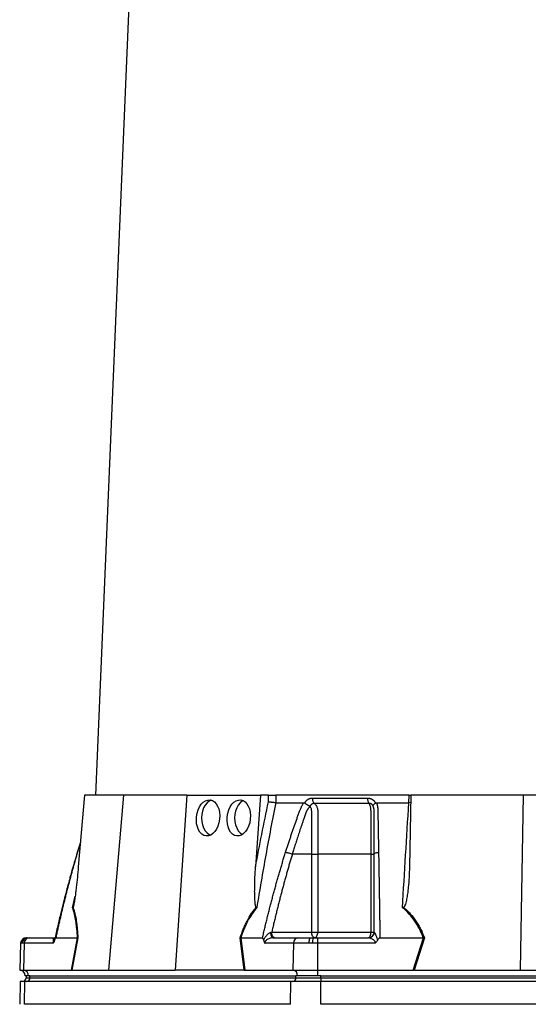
# Model space of a CAD drawing. Header units: millimetres. Extents: x 1189 to 1789, y 540 to 2623.
# Tile 7 of 12: x 1191 to 1458, y 1064 to 1581. Entities that reach past the tile are written whole.
import ezdxf

# ---------------------------------------------------------------- set-up
doc = ezdxf.new("R2010")
doc.units = ezdxf.units.MM

msp = doc.modelspace()

# ---------------------------------------------------------------- linework, layer by layer
at = {"color": 7, "linetype": 'Continuous', "lineweight": 25}
for p, q in [((1267.03, 2026.97), (1231.1, 1173.59)), ((1225.28, 1173.59), (1222.08, 1135.8)), ((1245.76, 1173.59), (1225.28, 1173.59)), ((1245.76, 1173.59), (1237.99, 1081.59)), ((1279.1, 1173.59), (1245.76, 1173.59)), ((1279.1, 1173.59), (1272.93, 1081.59)), ((1279.1, 1173.59), (1317.7, 1173.59)), ((1317.7, 1173.59), (1315.17, 1135.8)), ((1322.05, 1173.59), (1317.7, 1173.59)), ((1321.96, 1170.04), (1322.05, 1173.59)), ((1325.87, 1173.59), (1325.77, 1169.59)), ((1395.8, 1173.59), (1325.87, 1173.59)), ((1395.77, 1169.59), (1395.8, 1173.59)), ((1395.8, 1173.59), (1396.51, 1173.59)), ((1396.68, 1173.59), (1396.02, 1135.8)), ((1455.76, 1173.59), (1396.68, 1173.59)), ((1455.76, 1173.59), (1454.16, 1081.59)), ((1522.45, 1173.59), (1455.76, 1173.59)), ((1341.01, 1169.46), (1341.08, 1169.59)), ((1378.17, 1169.59), (1378.25, 1169.46)), ((1396.61, 1169.65), (1395.77, 1169.59)), ((1223.17, 1148.73), (1221.53, 1143.45)), ((1344.72, 1142.59), (1334.5, 1142.59)), ((1344.72, 1101.59), (1344.72, 1142.59)), ((1347.88, 1142.59), (1347.88, 1101.59)), ((1375.84, 1101.59), (1375.84, 1142.59)), ((1194.8, 1098.59), (1195.06, 1098.59)), ((1195.06, 1098.59), (1195.47, 1098.59)), ((1195.47, 1098.59), (1196.33, 1098.59)), ((1196.33, 1098.59), (1209.79, 1098.59)), ((1210.25, 1098.59), (1221.64, 1098.59)), ((1218.46, 1081.59), (1221.65, 1098.59)), ((1221.89, 1098.62), (1218.7, 1081.59)), ((1309.27, 1081.59), (1307.11, 1098.62)), ((1307.44, 1098.59), (1309.6, 1081.59)), ((1307.45, 1098.59), (1318.84, 1098.59)), ((1323.71, 1101.59), (1344.72, 1101.59)), ((1324.31, 1098.59), (1337.78, 1098.59)), ((1337.78, 1098.59), (1344.19, 1098.59)), ((1344.19, 1098.59), (1345.62, 1098.59)), ((1344.72, 1101.59), (1347.88, 1101.59)), ((1345.62, 1098.59), (1347.65, 1098.59)), ((1347.65, 1098.59), (1374.59, 1098.59)), ((1347.88, 1101.59), (1375.84, 1101.59)), ((1375.84, 1101.59), (1377.51, 1101.59)), ((1380.51, 1098.59), (1403.3, 1098.59)), ((1397.96, 1081.59), (1403.31, 1098.59)), ((1403.89, 1098.62), (1398.54, 1081.59)), ((1191.8, 1095.7), (1191.31, 1081.59)), ((1192.64, 1095.7), (1192.13, 1095.7)), ((1193.73, 1095.7), (1192.64, 1095.7)), ((1193.73, 1095.7), (1193.3, 1081.59)), ((1208.76, 1095.7), (1193.73, 1095.7)), ((1335.18, 1095.7), (1320.15, 1095.7)), ((1335.18, 1095.7), (1334.75, 1081.59)), ((1343.28, 1095.7), (1335.18, 1095.7)), ((1345.08, 1095.7), (1343.28, 1095.7)), ((1347.65, 1095.7), (1345.08, 1095.7)), ((1377.72, 1095.7), (1347.65, 1095.7)), ((1347.65, 1095.7), (1347.65, 1081.59)), ((1191.31, 1081.59), (1193.3, 1081.59)), ((1193.3, 1081.59), (1218.46, 1081.59)), ((1195.81, 1078.59), (1194.2, 1078.59)), ((1194.67, 1078.59), (1194.67, 1077.59)), ((1196.68, 1078.59), (1195.81, 1078.59)), ((1196.68, 1078.59), (1336.4, 1078.59)), ((1196.68, 1077.59), (1196.68, 1078.59)), ((1196.68, 1077.59), (1336.4, 1077.59)), ((1218.81, 1081.59), (1237.99, 1081.59)), ((1237.99, 1081.59), (1272.93, 1081.59)), ((1309.07, 1081.59), (1272.93, 1081.59)), ((1309.6, 1081.59), (1334.75, 1081.59)), ((1334.75, 1081.59), (1347.65, 1081.59)), ((1336.4, 1077.59), (1336.4, 1078.59)), ((1337.26, 1078.59), (1336.4, 1078.59)), ((1336.4, 1077.59), (1349.39, 1077.59)), ((1347.65, 1078.59), (1337.26, 1078.59)), ((1347.65, 1081.59), (1397.96, 1081.59)), ((1347.65, 1081.59), (1347.65, 1078.59)), ((1349.39, 1078.59), (1347.65, 1078.59)), ((1349.39, 1078.59), (1628.82, 1078.59)), ((1349.39, 1077.59), (1349.39, 1078.59)), ((1349.39, 1077.59), (1628.82, 1077.59)), ((1349.39, 1077.59), (1349.39, 1075.59)), ((1398.85, 1081.59), (1454.16, 1081.59)), ((1454.16, 1081.59), (1524.05, 1081.59)), ((1191.62, 1075.59), (1191.41, 1063.58)), ((1194.03, 1075.59), (1191.62, 1075.59)), ((1193.85, 1063.59), (1194.03, 1075.59)), ((1333.75, 1075.59), (1194.03, 1075.59)), ((1333.57, 1063.59), (1333.75, 1075.59)), ((1349.39, 1075.59), (1333.75, 1075.59)), ((1349.39, 1063.59), (1349.39, 1075.59)), ((1628.82, 1075.59), (1349.39, 1075.59)), ((1333.57, 1063.59), (1193.85, 1063.59)), ((1628.82, 1063.59), (1349.39, 1063.59))]:
    msp.add_line(p, q, dxfattribs=at)
at = {"color": 8, "linetype": 'Continuous', "lineweight": 25}
for p, q in [((1223.14, 1148.26), (1221.66, 1143.55)), ((1221.55, 1143.44), (1221.66, 1143.55)), ((1219.1, 1114.35), (1220.46, 1120.48)), ((1192.13, 1095.7), (1191.8, 1095.7)), ((1194.67, 1077.59), (1196.68, 1077.59))]:
    msp.add_line(p, q, dxfattribs=at)
at = {"color": 7, "linetype": 'Continuous', "lineweight": 25, "flags": 128}
for points in [[(1292.07, 1170.9), (1290.87, 1170.37), (1289.73, 1169.49), (1288.73, 1168.31), (1287.91, 1166.87), (1287.3, 1165.23), (1286.92, 1163.45), (1286.79, 1161.59), (1286.92, 1159.74), (1287.3, 1157.96), (1287.91, 1156.31), (1288.73, 1154.88), (1289.73, 1153.69), (1290.87, 1152.82), (1291.45, 1152.51)], [(1308.78, 1170.66), (1308.23, 1170.37), (1307.09, 1169.49), (1306.09, 1168.31), (1305.27, 1166.87), (1304.66, 1165.23), (1304.29, 1163.45), (1304.16, 1161.59), (1304.29, 1159.74), (1304.66, 1157.96), (1305.27, 1156.31), (1306.09, 1154.88), (1307.09, 1153.69), (1308.19, 1152.85)], [(1324.31, 1098.59), (1324.11, 1098.65), (1323.91, 1098.81), (1323.72, 1099.07), (1323.56, 1099.43), (1323.43, 1099.86), (1323.32, 1100.36), (1323.26, 1100.9), (1323.23, 1101.47)], [(1343.28, 1095.7), (1343.3, 1096.27), (1343.36, 1096.81), (1343.44, 1097.31), (1343.56, 1097.75), (1343.7, 1098.11), (1343.85, 1098.37), (1344.02, 1098.54), (1344.19, 1098.59)], [(1346.22, 1098.59), (1345.92, 1098.65), (1345.64, 1098.82), (1345.38, 1099.1), (1345.16, 1099.47), (1344.97, 1099.93), (1344.83, 1100.44), (1344.75, 1101.01), (1344.72, 1101.59)], [(1346.22, 1098.59), (1346.54, 1098.65), (1346.85, 1098.82), (1347.14, 1099.1), (1347.39, 1099.47), (1347.6, 1099.93), (1347.75, 1100.44), (1347.85, 1101.01), (1347.88, 1101.59)], [(1374.51, 1098.59), (1374.77, 1098.65), (1375.02, 1098.82), (1375.25, 1099.1), (1375.45, 1099.47), (1375.62, 1099.93), (1375.74, 1100.44), (1375.82, 1101.01), (1375.84, 1101.59)]]:
    msp.add_lwpolyline(points, dxfattribs=at)
at = {"color": 7, "linetype": 'Continuous', "lineweight": 25}
for centre, radius, start, end in [((1194.8, 1095.59), 3, 90, 178), ((1195.1, 1095.63), 2.96, 90.6447, 178.6908), ((1195.55, 1095.69), 2.91, 91.7006, 179.756), ((1196.53, 1095.8), 2.8, 94.2201, 182.0086), ((1337.98, 1095.8), 2.8, 94.2201, 182.0086), ((1349.49, 1096.38), 4.46, 150.2422, 188.7865), ((1374.57, 1101.57), 2.98, 270.3276, 358.0291), ((1191.2, 1078.59), 3, 0, 88), ((1192.67, 1077.59), 2, 270, 0), ((1192.98, 1078.77), 2.84, 356.3893, 83.4229), ((1194.8, 1077.47), 1.88, 274.4019, 3.8113), ((1334.52, 1077.47), 1.88, 274.4019, 3.8113), ((1334.43, 1078.77), 2.84, 356.3893, 83.4229)]:
    msp.add_arc(centre, radius, start, end, dxfattribs=at)
for centre in [(1290.24, 1161.59), (1306.36, 1161.59)]:
    msp.add_ellipse(centre, major_axis=(1.04, 9.48), ratio=0.640333, dxfattribs=at)
for centre, major_axis, ratio, start_param, end_param in [((1218.04, 1078.59), (5.92, 0.52), 0.499165, 1.397246, 1.415452), ((1309.84, 1078.59), (11.1, -0.22), 0.269565, 1.627237, 1.645443), ((1397.31, 1078.59), (17.02, 0.28), 0.175535, 1.477584, 1.49579)]:
    msp.add_ellipse(centre, major_axis=major_axis, ratio=ratio, start_param=start_param, end_param=end_param, dxfattribs=at)
for points, knots in [([(1322.05, 1173.59), (1322.32, 1173.59), (1322.62, 1173.59), (1323.27, 1173.59), (1323.61, 1173.59), (1324.13, 1173.59), (1324.3, 1173.59), (1324.64, 1173.59), (1324.81, 1173.59), (1325.3, 1173.59), (1325.6, 1173.59), (1325.87, 1173.59)], [0, 0, 0, 0, 0.25, 0.25, 0.5, 0.5, 0.625, 0.625, 0.75, 0.75, 1, 1, 1, 1]), ([(1341.08, 1169.59), (1341.12, 1169.66), (1341.2, 1169.79), (1341.33, 1169.99), (1341.46, 1170.17), (1341.59, 1170.35), (1341.73, 1170.52), (1341.88, 1170.68), (1342.04, 1170.83), (1342.19, 1170.97), (1342.36, 1171.11), (1342.53, 1171.24), (1342.71, 1171.36), (1342.89, 1171.47), (1343.14, 1171.61), (1343.45, 1171.76), (1343.83, 1171.9), (1344.21, 1171.99), (1344.61, 1172.05), (1344.87, 1172.06), (1345.01, 1172.06)], [0, 0, 0, 0, 0.044249, 0.088103, 0.131644, 0.174954, 0.21812, 0.261226, 0.304357, 0.347601, 0.391041, 0.434763, 0.478847, 0.523375, 0.568424, 0.654803, 0.740537, 0.826241, 0.912528, 1, 1, 1, 1]), ([(1345.01, 1172.06), (1345, 1171.78), (1345.02, 1171.49), (1345.11, 1170.9), (1345.17, 1170.61), (1345.36, 1170.09), (1345.47, 1169.86), (1345.73, 1169.47), (1345.87, 1169.31), (1346.02, 1169.2)], [0, 0, 0, 0, 0.25, 0.25, 0.5, 0.5, 0.75, 0.75, 1, 1, 1, 1]), ([(1373.99, 1172.06), (1373.98, 1171.78), (1374, 1171.49), (1374.07, 1170.9), (1374.12, 1170.61), (1374.27, 1170.09), (1374.36, 1169.86), (1374.57, 1169.47), (1374.68, 1169.31), (1374.79, 1169.2)], [0, 0, 0, 0, 0.25, 0.25, 0.5, 0.5, 0.75, 0.75, 1, 1, 1, 1]), ([(1373.99, 1172.06), (1374.06, 1172.06), (1374.21, 1172.06), (1374.42, 1172.05), (1374.64, 1172.02), (1374.85, 1171.99), (1375.05, 1171.94), (1375.26, 1171.89), (1375.46, 1171.83), (1375.67, 1171.75), (1375.87, 1171.67), (1376.12, 1171.55), (1376.43, 1171.38), (1376.78, 1171.15), (1377.1, 1170.9), (1377.41, 1170.61), (1377.69, 1170.3), (1377.95, 1169.96), (1378.1, 1169.72), (1378.17, 1169.59)], [0, 0, 0, 0, 0.043919, 0.087472, 0.13073, 0.173768, 0.216664, 0.259492, 0.30233, 0.345255, 0.388344, 0.431671, 0.51489, 0.596546, 0.677156, 0.757259, 0.837405, 0.91814, 1, 1, 1, 1]), ([(1325.78, 1169.59), (1323.96, 1160.44), (1322.22, 1151.26), (1318.91, 1132.85), (1317.33, 1123.61), (1315.82, 1114.35)], [0, 0, 0, 0, 0.5, 0.5, 1, 1, 1, 1]), ([(1325.77, 1169.59), (1325.5, 1169.6), (1325.2, 1169.62), (1324.54, 1169.68), (1324.2, 1169.71), (1323.68, 1169.77), (1323.51, 1169.79), (1323.17, 1169.84), (1323.01, 1169.86), (1322.68, 1169.91), (1322.53, 1169.94), (1322.23, 1169.99), (1322.09, 1170.02), (1321.96, 1170.04)], [0, 0, 0, 0, 0.25, 0.25, 0.5, 0.5, 0.625, 0.625, 0.75, 0.75, 0.875, 0.875, 1, 1, 1, 1]), ([(1330.97, 1143.55), (1331.19, 1144.24), (1331.63, 1145.61), (1332.29, 1147.66), (1332.95, 1149.7), (1333.63, 1151.72), (1334.51, 1154.34), (1335.61, 1157.54), (1336.73, 1160.7), (1337.64, 1163.21), (1338.19, 1164.7), (1338.59, 1165.76), (1338.83, 1166.36), (1339.05, 1166.87), (1339.28, 1167.38), (1339.55, 1167.91), (1339.87, 1168.48), (1340.21, 1169.04), (1340.46, 1169.41), (1340.58, 1169.59)], [0, 0, 0, 0, 0.0777766, 0.1551997, 0.2322716, 0.3089948, 0.3853718, 0.5305262, 0.6744738, 0.7474235, 0.8196146, 0.8463831, 0.8697605, 0.889755, 0.9063828, 0.929523, 0.9527995, 0.9762724, 1, 1, 1, 1]), ([(1343.65, 1167.57), (1343.58, 1167.5), (1343.45, 1167.36), (1343.27, 1167.14), (1343.09, 1166.92), (1342.93, 1166.7), (1342.77, 1166.48), (1342.62, 1166.26), (1342.48, 1166.04), (1342.34, 1165.83), (1342.22, 1165.61), (1342.11, 1165.4), (1342, 1165.19), (1341.9, 1164.99), (1341.79, 1164.74), (1341.67, 1164.45), (1341.54, 1164.12), (1341.42, 1163.78), (1341.3, 1163.45), (1341.22, 1163.17), (1341.14, 1162.93), (1341.06, 1162.7), (1340.95, 1162.39), (1340.81, 1162), (1340.52, 1161.17), (1340.09, 1159.92), (1339.54, 1158.32), (1339.02, 1156.78), (1338.36, 1154.79), (1337.57, 1152.41), (1336.68, 1149.67), (1335.88, 1147.13), (1335.16, 1144.79), (1334.71, 1143.3), (1334.5, 1142.59)], [0, 0, 0, 0, 0.010662, 0.021198, 0.031594, 0.041839, 0.051919, 0.061821, 0.071533, 0.08104, 0.09033, 0.099392, 0.108213, 0.116783, 0.125091, 0.138719, 0.152205, 0.165558, 0.178786, 0.1919, 0.198167, 0.207477, 0.219813, 0.235151, 0.25346, 0.319418, 0.382864, 0.443812, 0.502275, 0.618272, 0.726011, 0.825493, 0.916782, 1, 1, 1, 1]), ([(1340.58, 1169.59), (1340.62, 1169.59), (1340.68, 1169.59), (1340.77, 1169.57), (1340.85, 1169.55), (1340.93, 1169.51), (1340.98, 1169.47), (1341.01, 1169.46)], [0, 0, 0, 0, 0.212576, 0.416535, 0.614103, 0.807726, 1, 1, 1, 1]), ([(1341.01, 1169.46), (1341.05, 1169.43), (1341.13, 1169.37), (1341.25, 1169.28), (1341.37, 1169.2), (1341.49, 1169.11), (1341.62, 1169.03), (1341.74, 1168.94), (1341.86, 1168.87), (1341.98, 1168.79), (1342.16, 1168.67), (1342.4, 1168.53), (1342.69, 1168.36), (1342.95, 1168.21), (1343.17, 1168.09), (1343.35, 1167.99), (1343.5, 1167.9), (1343.62, 1167.83), (1343.71, 1167.76), (1343.75, 1167.71), (1343.76, 1167.69)], [0, 0, 0, 0, 0.0486522, 0.0964893, 0.1433903, 0.189242, 0.2339407, 0.2773919, 0.3195116, 0.3602249, 0.3994652, 0.5061737, 0.6030824, 0.689684, 0.7658152, 0.8315822, 0.8872965, 0.9334411, 0.9706863, 1, 1, 1, 1]), ([(1346.02, 1169.2), (1345.97, 1169.2), (1345.87, 1169.21), (1345.72, 1169.19), (1345.58, 1169.17), (1345.44, 1169.14), (1345.3, 1169.1), (1345.16, 1169.06), (1345.02, 1169), (1344.82, 1168.89), (1344.57, 1168.73), (1344.31, 1168.49), (1344.11, 1168.25), (1343.96, 1168.04), (1343.85, 1167.85), (1343.81, 1167.73), (1343.78, 1167.68)], [0, 0, 0, 0, 0.0533131, 0.1065955, 0.1598714, 0.213166, 0.2665045, 0.3199125, 0.373415, 0.427036, 0.5644698, 0.6852125, 0.7892378, 0.8764423, 0.9467108, 1, 1, 1, 1]), ([(1344.72, 1142.59), (1344.72, 1146.82), (1344.72, 1151.05), (1344.71, 1157.4), (1344.71, 1160.04), (1344.71, 1162.95), (1344.71, 1163.87), (1344.71, 1164.27), (1344.71, 1164.53), (1344.71, 1164.66), (1344.71, 1165.06), (1344.69, 1165.32), (1344.62, 1165.84), (1344.56, 1166.08), (1344.42, 1166.56), (1344.33, 1166.78), (1344.16, 1167.08), (1344.09, 1167.18), (1343.95, 1167.35), (1343.87, 1167.43), (1343.78, 1167.49)], [0, 0, 0, 0, 0.5, 0.5, 0.75, 0.8125, 0.84375, 0.859375, 0.859375, 0.875, 0.875, 0.90625, 0.90625, 0.9375, 0.9375, 0.96875, 0.96875, 0.984375, 0.984375, 1, 1, 1, 1]), ([(1374.79, 1169.2), (1373.64, 1169.2), (1371.18, 1169.2), (1367.65, 1169.2), (1363.94, 1169.2), (1361.44, 1169.2), (1358.84, 1169.2), (1356.36, 1169.2), (1352.76, 1169.2), (1349.39, 1169.2), (1347.09, 1169.2), (1346.02, 1169.2)], [0.7589111, 0.7589111, 0.7589111, 0.7589111, 0.7820302, 0.8131687, 0.8443073, 0.8754458, 0.8754458, 0.9065844, 0.9377229, 0.9688615, 0.9919807, 0.9919807, 0.9919807, 0.9919807]), ([(1346.02, 1169.2), (1346.19, 1169.09), (1346.35, 1168.95), (1346.66, 1168.64), (1346.81, 1168.46), (1347.07, 1168.06), (1347.19, 1167.84), (1347.4, 1167.38), (1347.49, 1167.14), (1347.65, 1166.62), (1347.71, 1166.35), (1347.81, 1165.79), (1347.84, 1165.51), (1347.87, 1165.08), (1347.87, 1164.94), (1347.87, 1164.65), (1347.87, 1164.5), (1347.87, 1164.07), (1347.87, 1161.45), (1347.87, 1158.84), (1347.88, 1151.88), (1347.88, 1147.24), (1347.88, 1142.59)], [0, 0, 0, 0, 0.03125, 0.03125, 0.0625, 0.0625, 0.09375, 0.09375, 0.125, 0.125, 0.15625, 0.15625, 0.1875, 0.1875, 0.203125, 0.203125, 0.21875, 0.21875, 0.25, 0.5, 0.5, 1, 1, 1, 1]), ([(1377.01, 1167.69), (1376.99, 1167.72), (1376.96, 1167.8), (1376.89, 1167.93), (1376.81, 1168.08), (1376.69, 1168.25), (1376.55, 1168.42), (1376.38, 1168.6), (1376.17, 1168.78), (1375.93, 1168.93), (1375.66, 1169.06), (1375.37, 1169.15), (1375.08, 1169.2), (1374.89, 1169.2), (1374.79, 1169.2)], [0, 0, 0, 0, 0.038504, 0.086514, 0.144034, 0.211029, 0.287449, 0.37325, 0.468405, 0.572922, 0.680036, 0.786786, 0.893373, 1, 1, 1, 1]), ([(1375.84, 1142.59), (1375.84, 1147.24), (1375.84, 1151.88), (1375.84, 1158.84), (1375.84, 1161.45), (1375.84, 1164.07), (1375.84, 1164.5), (1375.84, 1164.65), (1375.84, 1164.94), (1375.84, 1165.08), (1375.82, 1165.51), (1375.8, 1165.79), (1375.74, 1166.35), (1375.7, 1166.62), (1375.61, 1167.14), (1375.55, 1167.38), (1375.43, 1167.84), (1375.36, 1168.06), (1375.21, 1168.46), (1375.13, 1168.64), (1374.97, 1168.95), (1374.88, 1169.09), (1374.79, 1169.2)], [0, 0, 0, 0, 0.5, 0.5, 0.75, 0.78125, 0.78125, 0.796875, 0.796875, 0.8125, 0.8125, 0.84375, 0.84375, 0.875, 0.875, 0.90625, 0.90625, 0.9375, 0.9375, 0.96875, 0.96875, 1, 1, 1, 1]), ([(1377.01, 1167.69), (1377.01, 1167.71), (1377, 1167.73), (1376.98, 1167.77), (1376.97, 1167.82), (1376.96, 1167.86), (1376.96, 1167.91), (1376.96, 1167.96), (1376.96, 1168.02), (1376.97, 1168.09), (1377, 1168.16), (1377.03, 1168.24), (1377.08, 1168.33), (1377.14, 1168.43), (1377.22, 1168.54), (1377.32, 1168.67), (1377.44, 1168.81), (1377.6, 1168.96), (1377.79, 1169.12), (1378, 1169.29), (1378.17, 1169.4), (1378.25, 1169.46)], [0, 0, 0, 0, 0.017248, 0.037456, 0.060913, 0.087838, 0.118407, 0.152763, 0.191026, 0.233291, 0.279627, 0.330072, 0.384627, 0.443251, 0.505852, 0.572276, 0.648655, 0.730209, 0.816408, 0.906598, 1, 1, 1, 1]), ([(1377.51, 1142.59), (1377.51, 1143.82), (1377.51, 1146.45), (1377.51, 1150.68), (1377.51, 1154.17), (1377.51, 1156.77), (1377.51, 1158.31), (1377.51, 1159.92), (1377.51, 1161.18), (1377.51, 1162.09), (1377.51, 1162.63), (1377.51, 1163.16), (1377.51, 1163.7), (1377.51, 1164.23), (1377.51, 1164.66), (1377.51, 1164.99), (1377.5, 1165.22), (1377.48, 1165.45), (1377.46, 1165.7), (1377.43, 1165.95), (1377.4, 1166.21), (1377.35, 1166.48), (1377.29, 1166.75), (1377.23, 1167.02), (1377.15, 1167.3), (1377.09, 1167.48), (1377.06, 1167.57)], [0, 0, 0, 0, 0.143085, 0.308796, 0.497427, 0.555835, 0.616742, 0.680167, 0.746121, 0.767405, 0.788723, 0.810074, 0.831456, 0.852865, 0.874301, 0.883002, 0.892336, 0.902282, 0.912815, 0.923904, 0.935514, 0.947608, 0.960145, 0.973084, 0.986383, 1, 1, 1, 1]), ([(1378.25, 1169.46), (1378.27, 1169.47), (1378.32, 1169.5), (1378.39, 1169.53), (1378.47, 1169.56), (1378.55, 1169.58), (1378.64, 1169.59), (1378.69, 1169.59), (1378.72, 1169.59)], [0, 0, 0, 0, 0.160202, 0.321039, 0.484027, 0.650625, 0.822199, 1, 1, 1, 1]), ([(1378.72, 1169.59), (1378.76, 1169.49), (1378.83, 1169.28), (1378.93, 1168.97), (1379.01, 1168.65), (1379.09, 1168.33), (1379.16, 1168.01), (1379.22, 1167.69), (1379.27, 1167.36), (1379.31, 1167.04), (1379.35, 1166.62), (1379.39, 1166.03), (1379.41, 1165.18), (1379.42, 1164.12), (1379.45, 1162.91), (1379.48, 1160.9), (1379.53, 1158.07), (1379.6, 1154.47), (1379.67, 1150.86), (1379.73, 1147.22), (1379.77, 1144.78), (1379.8, 1143.55)], [0, 0, 0, 0, 0.013423, 0.026738, 0.039956, 0.053088, 0.066144, 0.079134, 0.09207, 0.104963, 0.117824, 0.141662, 0.172831, 0.217057, 0.263491, 0.312127, 0.449156, 0.58733, 0.723761, 0.861313, 1, 1, 1, 1]), ([(1392.39, 1114.35), (1392.9, 1123.61), (1393.43, 1132.85), (1394.56, 1151.26), (1395.14, 1160.44), (1395.75, 1169.59)], [0, 0, 0, 0, 0.5, 0.5, 1, 1, 1, 1]), ([(1221.53, 1143.45), (1221.01, 1141.72), (1220.07, 1138.58), (1218.86, 1134.36), (1217.96, 1131.12), (1217.32, 1128.81), (1216.82, 1126.93), (1216.21, 1124.68), (1215.35, 1121.4), (1214.2, 1116.9), (1212.8, 1111.25), (1211.24, 1104.71), (1210.19, 1100.04), (1209.65, 1097.63)], [0, 0, 0, 0, 0.114972, 0.208016, 0.279155, 0.328403, 0.359855, 0.402611, 0.476354, 0.574573, 0.69727, 0.844439, 1, 1, 1, 1]), ([(1221.66, 1143.55), (1221.47, 1142.88), (1221.07, 1141.54), (1220.48, 1139.52), (1219.9, 1137.48), (1219.32, 1135.43), (1218.75, 1133.37), (1218.18, 1131.29), (1217.62, 1129.21), (1217.06, 1127.1), (1216.51, 1124.99), (1215.96, 1122.86), (1215.42, 1120.72), (1214.88, 1118.57), (1214.34, 1116.4), (1213.82, 1114.22), (1213.29, 1112.02), (1212.77, 1109.82), (1212.26, 1107.6), (1211.75, 1105.37), (1211.24, 1103.12), (1210.74, 1100.86), (1210.41, 1099.35), (1210.25, 1098.59)], [0, 0, 0, 0, 0.0453363, 0.0908939, 0.1366742, 0.1826782, 0.2289071, 0.2753619, 0.3220437, 0.3689537, 0.4160929, 0.4634623, 0.5110629, 0.5588958, 0.6069619, 0.6552622, 0.7037976, 0.7525692, 0.8015777, 0.8508242, 0.9003095, 0.9500345, 1, 1, 1, 1]), ([(1318.84, 1098.59), (1319.03, 1099.43), (1319.42, 1101.1), (1320.01, 1103.59), (1320.61, 1106.07), (1321.21, 1108.53), (1321.82, 1110.98), (1322.43, 1113.41), (1323.05, 1115.82), (1323.68, 1118.22), (1324.31, 1120.61), (1324.95, 1122.97), (1325.59, 1125.32), (1326.24, 1127.66), (1326.9, 1129.98), (1327.56, 1132.28), (1328.23, 1134.56), (1328.91, 1136.83), (1329.59, 1139.09), (1330.28, 1141.33), (1330.74, 1142.81), (1330.97, 1143.55)], [0, 0, 0, 0, 0.055211, 0.110128, 0.164753, 0.219086, 0.273129, 0.326884, 0.38035, 0.43353, 0.486425, 0.539036, 0.591365, 0.643413, 0.695181, 0.746671, 0.797884, 0.848822, 0.899487, 0.949879, 1, 1, 1, 1]), ([(1334.5, 1142.59), (1334.28, 1141.88), (1333.86, 1140.46), (1333.22, 1138.31), (1332.59, 1136.14), (1331.97, 1133.96), (1331.35, 1131.76), (1330.73, 1129.54), (1330.12, 1127.3), (1329.51, 1125.05), (1328.91, 1122.78), (1328.31, 1120.5), (1327.72, 1118.19), (1327.13, 1115.87), (1326.55, 1113.54), (1325.97, 1111.18), (1325.4, 1108.81), (1324.83, 1106.42), (1324.26, 1104.01), (1323.89, 1102.4), (1323.71, 1101.59)], [0, 0, 0, 0, 0.052635, 0.105608, 0.158921, 0.212573, 0.266566, 0.320902, 0.37558, 0.430604, 0.485973, 0.541688, 0.597751, 0.654162, 0.710923, 0.768034, 0.825496, 0.883311, 0.941478, 1, 1, 1, 1]), ([(1330.97, 1143.55), (1331.18, 1143.53), (1331.44, 1143.49), (1332.01, 1143.37), (1332.34, 1143.29), (1332.99, 1143.11), (1333.33, 1143.01), (1333.95, 1142.8), (1334.25, 1142.69), (1334.5, 1142.59)], [0, 0, 0, 0, 0.25, 0.25, 0.5, 0.5, 0.75, 0.75, 1, 1, 1, 1]), ([(1344.72, 1142.59), (1345.2, 1142.59), (1345.76, 1142.59), (1346.87, 1142.59), (1347.42, 1142.59), (1347.88, 1142.59)], [0, 0, 0, 0, 0.5, 0.5, 1, 1, 1, 1]), ([(1375.84, 1142.59), (1376.34, 1142.59), (1376.77, 1142.59), (1377.35, 1142.59), (1377.51, 1142.59), (1377.51, 1142.59)], [0, 0, 0, 0, 0.5, 0.5, 1, 1, 1, 1]), ([(1377.51, 1142.59), (1377.51, 1142.69), (1377.56, 1142.8), (1377.77, 1143.01), (1377.94, 1143.11), (1378.36, 1143.29), (1378.62, 1143.37), (1379.19, 1143.49), (1379.5, 1143.53), (1379.8, 1143.55)], [0, 0, 0, 0, 0.25, 0.25, 0.5, 0.5, 0.75, 0.75, 1, 1, 1, 1]), ([(1377.51, 1101.59), (1377.51, 1102.45), (1377.51, 1104.15), (1377.51, 1106.7), (1377.51, 1109.23), (1377.51, 1111.74), (1377.51, 1114.22), (1377.51, 1116.69), (1377.51, 1119.14), (1377.51, 1121.57), (1377.51, 1123.99), (1377.51, 1126.38), (1377.51, 1128.75), (1377.51, 1131.11), (1377.51, 1133.44), (1377.51, 1135.76), (1377.51, 1138.05), (1377.51, 1140.33), (1377.51, 1141.84), (1377.51, 1142.59)], [0, 0, 0, 0, 0.061953, 0.123509, 0.18467, 0.245435, 0.305808, 0.365787, 0.425376, 0.484574, 0.543383, 0.601804, 0.659839, 0.717488, 0.774754, 0.831636, 0.888137, 0.944258, 1, 1, 1, 1]), ([(1379.8, 1143.55), (1379.81, 1142.88), (1379.83, 1141.54), (1379.87, 1139.52), (1379.9, 1137.48), (1379.94, 1135.43), (1379.97, 1133.37), (1380.01, 1131.29), (1380.04, 1129.21), (1380.08, 1127.1), (1380.11, 1124.99), (1380.14, 1122.86), (1380.18, 1120.72), (1380.21, 1118.57), (1380.25, 1116.4), (1380.28, 1114.22), (1380.32, 1112.02), (1380.35, 1109.82), (1380.38, 1107.6), (1380.41, 1105.37), (1380.45, 1103.12), (1380.48, 1100.86), (1380.5, 1099.35), (1380.51, 1098.59)], [0, 0, 0, 0, 0.045336, 0.090894, 0.136674, 0.182678, 0.228907, 0.275362, 0.322044, 0.368954, 0.416093, 0.463462, 0.511063, 0.558896, 0.606962, 0.655262, 0.703798, 0.752569, 0.801578, 0.850824, 0.900309, 0.950034, 1, 1, 1, 1]), ([(1222.08, 1135.8), (1221.93, 1134), (1221.77, 1132.19), (1221.41, 1128.59), (1221.22, 1126.79), (1220.91, 1124.09), (1220.81, 1123.2), (1220.58, 1121.41), (1220.47, 1120.51), (1220.28, 1119.18), (1220.21, 1118.74), (1220.08, 1117.85), (1220.01, 1117.41), (1219.85, 1116.54), (1219.77, 1116.11), (1219.63, 1115.48), (1219.59, 1115.27), (1219.5, 1114.99), (1219.47, 1114.89), (1219.41, 1114.72), (1219.37, 1114.64), (1219.33, 1114.59)], [0, 0, 0, 0, 0.25, 0.25, 0.5, 0.5, 0.625, 0.625, 0.75, 0.75, 0.8125, 0.8125, 0.875, 0.875, 0.9375, 0.9375, 0.96875, 0.96875, 0.984375, 0.984375, 1, 1, 1, 1]), ([(1315.55, 1114.59), (1315.48, 1114.64), (1315.44, 1114.72), (1315.35, 1114.89), (1315.32, 1114.99), (1315.22, 1115.28), (1315.18, 1115.49), (1315.06, 1116.12), (1315, 1116.55), (1314.91, 1117.42), (1314.88, 1117.86), (1314.82, 1118.75), (1314.8, 1119.19), (1314.75, 1120.53), (1314.73, 1121.42), (1314.71, 1123.21), (1314.72, 1124.1), (1314.75, 1126.79), (1314.8, 1128.59), (1314.95, 1132.19), (1315.04, 1134), (1315.17, 1135.8)], [0, 0, 0, 0, 0.015625, 0.015625, 0.03125, 0.03125, 0.0625, 0.0625, 0.125, 0.125, 0.1875, 0.1875, 0.25, 0.25, 0.375, 0.375, 0.5, 0.5, 0.75, 0.75, 1, 1, 1, 1]), ([(1396.02, 1135.8), (1395.99, 1134), (1395.92, 1132.19), (1395.72, 1128.59), (1395.58, 1126.79), (1395.3, 1124.09), (1395.2, 1123.2), (1394.96, 1121.41), (1394.82, 1120.51), (1394.58, 1119.18), (1394.5, 1118.74), (1394.3, 1117.85), (1394.2, 1117.41), (1393.96, 1116.54), (1393.82, 1116.11), (1393.56, 1115.48), (1393.46, 1115.27), (1393.29, 1114.99), (1393.23, 1114.89), (1393.08, 1114.72), (1392.99, 1114.64), (1392.89, 1114.59)], [0, 0, 0, 0, 0.25, 0.25, 0.5, 0.5, 0.625, 0.625, 0.75, 0.75, 0.8125, 0.8125, 0.875, 0.875, 0.9375, 0.9375, 0.96875, 0.96875, 0.984375, 0.984375, 1, 1, 1, 1]), ([(1221.64, 1098.59), (1221.56, 1100.12), (1221.46, 1101.62), (1221.25, 1103.8), (1221.17, 1104.51), (1221, 1105.93), (1220.91, 1106.62), (1220.6, 1108.63), (1220.36, 1109.89), (1219.79, 1112.25), (1219.47, 1113.35), (1219.1, 1114.35)], [0, 0, 0, 0, 0.25, 0.25, 0.375, 0.375, 0.5, 0.5, 0.75, 0.75, 1, 1, 1, 1]), ([(1219.33, 1114.59), (1219.51, 1114.08), (1219.69, 1113.54), (1220.01, 1112.42), (1220.16, 1111.83), (1220.59, 1110.02), (1220.83, 1108.73), (1221.14, 1106.69), (1221.24, 1105.99), (1221.41, 1104.57), (1221.49, 1103.85), (1221.7, 1101.65), (1221.81, 1100.15), (1221.89, 1098.62)], [0, 0, 0, 0, 0.125, 0.125, 0.25, 0.25, 0.5, 0.5, 0.625, 0.625, 0.75, 0.75, 1, 1, 1, 1]), ([(1307.11, 1098.62), (1307.62, 1100.15), (1308.16, 1101.66), (1309.06, 1103.86), (1309.37, 1104.58), (1310.01, 1106), (1310.35, 1106.7), (1311.4, 1108.73), (1312.15, 1110.02), (1313.36, 1111.84), (1313.78, 1112.42), (1314.65, 1113.54), (1315.09, 1114.08), (1315.55, 1114.59)], [0, 0, 0, 0, 0.25, 0.25, 0.375, 0.375, 0.5, 0.5, 0.75, 0.75, 0.875, 0.875, 1, 1, 1, 1]), ([(1315.82, 1114.35), (1314.9, 1113.35), (1314.05, 1112.26), (1312.45, 1109.9), (1311.71, 1108.63), (1310.67, 1106.62), (1310.33, 1105.93), (1309.69, 1104.52), (1309.38, 1103.8), (1308.49, 1101.62), (1307.95, 1100.12), (1307.45, 1098.59)], [0, 0, 0, 0, 0.25, 0.25, 0.5, 0.5, 0.625, 0.625, 0.75, 0.75, 1, 1, 1, 1]), ([(1403.3, 1098.59), (1402.72, 1100.12), (1402.07, 1101.62), (1400.98, 1103.8), (1400.59, 1104.52), (1399.78, 1105.93), (1399.35, 1106.62), (1398, 1108.63), (1397.01, 1109.9), (1394.85, 1112.26), (1393.67, 1113.35), (1392.39, 1114.35)], [0, 0, 0, 0, 0.25, 0.25, 0.375, 0.375, 0.5, 0.5, 0.75, 0.75, 1, 1, 1, 1]), ([(1392.89, 1114.59), (1393.53, 1114.08), (1394.14, 1113.54), (1395.33, 1112.42), (1395.9, 1111.84), (1397.55, 1110.02), (1398.54, 1108.73), (1399.9, 1106.7), (1400.33, 1106), (1401.15, 1104.58), (1401.54, 1103.86), (1402.64, 1101.66), (1403.3, 1100.15), (1403.89, 1098.62)], [0, 0, 0, 0, 0.125, 0.125, 0.25, 0.25, 0.5, 0.5, 0.625, 0.625, 0.75, 0.75, 1, 1, 1, 1]), ([(1208.76, 1095.7), (1208.81, 1095.8), (1208.85, 1095.9), (1208.93, 1096.13), (1208.96, 1096.25), (1209.01, 1096.5), (1209.03, 1096.61), (1209.04, 1096.82), (1209.04, 1096.91), (1209.03, 1097.16), (1209.02, 1097.31), (1209, 1097.56), (1209, 1097.68), (1209.01, 1098.01), (1209.05, 1098.19), (1209.21, 1098.41), (1209.29, 1098.47), (1209.44, 1098.54), (1209.5, 1098.56), (1209.63, 1098.59), (1209.71, 1098.59), (1209.79, 1098.59)], [0, 0, 0, 0, 0.0625, 0.0625, 0.125, 0.125, 0.1875, 0.1875, 0.25, 0.25, 0.375, 0.375, 0.5, 0.5, 0.75, 0.75, 0.875, 0.875, 0.9375, 0.9375, 1, 1, 1, 1]), ([(1210.25, 1098.59), (1210.16, 1098.59), (1210.08, 1098.52), (1209.93, 1098.32), (1209.87, 1098.19), (1209.76, 1097.92), (1209.71, 1097.78), (1209.63, 1097.49), (1209.58, 1097.34), (1209.55, 1097.18)], [0, 0, 0, 0, 0.25, 0.25, 0.5, 0.5, 0.75, 0.75, 1, 1, 1, 1]), ([(1209.71, 1097.9), (1209.67, 1097.74), (1209.62, 1097.51), (1209.56, 1097.27), (1209.55, 1097.18)], [0, 0, 0, 0, 0.6691779, 1, 1, 1, 1]), ([(1319.46, 1097.18), (1319.4, 1097.49), (1319.33, 1097.79), (1319.19, 1098.19), (1319.14, 1098.31), (1319.04, 1098.46), (1319.01, 1098.51), (1318.93, 1098.57), (1318.89, 1098.59), (1318.85, 1098.59)], [0, 0, 0, 0, 0.5, 0.5, 0.75, 0.75, 0.875, 0.875, 1, 1, 1, 1]), ([(1319.46, 1097.18), (1319.62, 1097.65), (1319.84, 1098.1), (1320.34, 1098.95), (1320.62, 1099.35), (1321.24, 1100.11), (1321.59, 1100.47), (1322.16, 1100.93), (1322.36, 1101.08), (1322.78, 1101.32), (1323, 1101.42), (1323.23, 1101.47)], [0, 0, 0, 0, 0.25, 0.25, 0.5, 0.5, 0.75, 0.75, 0.875, 0.875, 1, 1, 1, 1]), ([(1324.31, 1098.59), (1324.06, 1098.59), (1323.81, 1098.56), (1323.32, 1098.47), (1323.08, 1098.41), (1322.39, 1098.19), (1321.96, 1098.01), (1321.37, 1097.68), (1321.18, 1097.57), (1320.81, 1097.31), (1320.64, 1097.16), (1320.4, 1096.91), (1320.32, 1096.82), (1320.19, 1096.61), (1320.13, 1096.5), (1320.07, 1096.25), (1320.06, 1096.13), (1320.08, 1095.9), (1320.11, 1095.8), (1320.15, 1095.7)], [0, 0, 0, 0, 0.125, 0.125, 0.25, 0.25, 0.5, 0.5, 0.625, 0.625, 0.75, 0.75, 0.8125, 0.8125, 0.875, 0.875, 0.9375, 0.9375, 1, 1, 1, 1]), ([(1325.21, 1098.59), (1325.01, 1098.59), (1324.81, 1098.67), (1324.45, 1098.97), (1324.28, 1099.19), (1324.01, 1099.75), (1323.89, 1100.08), (1323.74, 1100.81), (1323.71, 1101.2), (1323.71, 1101.59)], [0, 0, 0, 0, 0.25, 0.25, 0.5, 0.5, 0.75, 0.75, 1, 1, 1, 1]), ([(1347.65, 1098.59), (1347.65, 1098.59), (1347.65, 1098.53), (1347.65, 1098.25), (1347.65, 1098.03), (1347.65, 1097.47), (1347.65, 1097.13), (1347.65, 1096.42), (1347.65, 1096.04), (1347.65, 1095.7)], [0, 0, 0, 0, 0.25, 0.25, 0.5, 0.5, 0.75, 0.75, 1, 1, 1, 1]), ([(1374.51, 1098.59), (1374.9, 1098.59), (1375.3, 1098.67), (1376.02, 1098.97), (1376.36, 1099.19), (1376.91, 1099.75), (1377.13, 1100.08), (1377.43, 1100.81), (1377.51, 1101.2), (1377.51, 1101.59)], [0, 0, 0, 0, 0.25, 0.25, 0.5, 0.5, 0.75, 0.75, 1, 1, 1, 1]), ([(1377.72, 1095.7), (1377.8, 1095.8), (1377.87, 1095.9), (1377.97, 1096.13), (1378, 1096.25), (1377.99, 1096.5), (1377.95, 1096.61), (1377.82, 1096.82), (1377.75, 1096.91), (1377.5, 1097.16), (1377.31, 1097.31), (1376.93, 1097.56), (1376.74, 1097.68), (1376.16, 1098.01), (1375.77, 1098.19), (1375.24, 1098.41), (1375.08, 1098.47), (1374.86, 1098.54), (1374.79, 1098.56), (1374.68, 1098.59), (1374.63, 1098.59), (1374.59, 1098.59)], [0, 0, 0, 0, 0.0625, 0.0625, 0.125, 0.125, 0.1875, 0.1875, 0.25, 0.25, 0.375, 0.375, 0.5, 0.5, 0.75, 0.75, 0.875, 0.875, 0.9375, 0.9375, 1, 1, 1, 1]), ([(1377.55, 1101.47), (1377.59, 1101.41), (1377.64, 1101.32), (1377.77, 1101.08), (1377.84, 1100.94), (1378.07, 1100.47), (1378.23, 1100.11), (1378.56, 1099.35), (1378.72, 1098.95), (1379.01, 1098.1), (1379.13, 1097.65), (1379.2, 1097.18)], [0, 0, 0, 0, 0.125, 0.125, 0.25, 0.25, 0.5, 0.5, 0.75, 0.75, 1, 1, 1, 1]), ([(1380.51, 1098.59), (1380.34, 1098.59), (1380.18, 1098.52), (1379.9, 1098.32), (1379.79, 1098.19), (1379.59, 1097.92), (1379.5, 1097.78), (1379.34, 1097.49), (1379.26, 1097.34), (1379.2, 1097.18)], [0, 0, 0, 0, 0.25, 0.25, 0.5, 0.5, 0.75, 0.75, 1, 1, 1, 1]), ([(1209.55, 1097.18), (1209.51, 1097.02), (1209.46, 1096.86), (1209.35, 1096.57), (1209.29, 1096.43), (1209.15, 1096.18), (1209.08, 1096.07), (1208.93, 1095.87), (1208.84, 1095.78), (1208.76, 1095.7)], [0, 0, 0, 0, 0.25, 0.25, 0.5, 0.5, 0.75, 0.75, 1, 1, 1, 1]), ([(1319.46, 1097.18), (1319.49, 1097.02), (1319.52, 1096.86), (1319.62, 1096.57), (1319.67, 1096.43), (1319.79, 1096.18), (1319.85, 1096.07), (1320, 1095.87), (1320.07, 1095.78), (1320.15, 1095.7)], [0, 0, 0, 0, 0.25, 0.25, 0.5, 0.5, 0.75, 0.75, 1, 1, 1, 1]), ([(1379.2, 1097.18), (1379.12, 1097.02), (1379.04, 1096.86), (1378.84, 1096.57), (1378.72, 1096.43), (1378.47, 1096.18), (1378.33, 1096.07), (1378.03, 1095.87), (1377.88, 1095.78), (1377.72, 1095.7)], [0, 0, 0, 0, 0.25, 0.25, 0.5, 0.5, 0.75, 0.75, 1, 1, 1, 1])]:
    msp.add_open_spline(points, degree=3, knots=knots, dxfattribs=at)
for points in [[(1345.01, 1172.06), (1354.3, 1172.06), (1363.98, 1172.06), (1373.99, 1172.06)], [(1315.17, 1135.8), (1317.29, 1147.26), (1319.55, 1158.68), (1321.96, 1170.04)], [(1325.78, 1169.59), (1328.18, 1169.59), (1333.05, 1169.59), (1338.05, 1169.59), (1340.58, 1169.59)], [(1378.72, 1169.59), (1381.52, 1169.59), (1387.15, 1169.59), (1392.88, 1169.59), (1395.76, 1169.59)], [(1375.84, 1142.59), (1366.19, 1142.59), (1356.85, 1142.59), (1347.88, 1142.59)], [(1219.33, 1114.59), (1219.27, 1114.51), (1219.19, 1114.43), (1219.1, 1114.35)], [(1315.55, 1114.59), (1315.65, 1114.51), (1315.74, 1114.43), (1315.82, 1114.35)], [(1392.89, 1114.59), (1392.72, 1114.51), (1392.56, 1114.43), (1392.39, 1114.35)], [(1221.65, 1098.59), (1221.64, 1098.59), (1221.64, 1098.59), (1221.64, 1098.59)], [(1221.65, 1098.59), (1221.74, 1098.6), (1221.83, 1098.61), (1221.89, 1098.62)], [(1307.44, 1098.59), (1307.34, 1098.6), (1307.23, 1098.61), (1307.11, 1098.62)], [(1307.45, 1098.59), (1307.45, 1098.59), (1307.44, 1098.59), (1307.44, 1098.59)], [(1323.23, 1101.47), (1323.39, 1101.51), (1323.55, 1101.55), (1323.71, 1101.59)], [(1377.51, 1101.59), (1377.51, 1101.55), (1377.52, 1101.51), (1377.55, 1101.47)], [(1403.31, 1098.59), (1403.31, 1098.59), (1403.3, 1098.59), (1403.3, 1098.59)], [(1403.31, 1098.59), (1403.5, 1098.6), (1403.7, 1098.61), (1403.89, 1098.62)], [(1218.46, 1081.59), (1218.56, 1081.59), (1218.64, 1081.59), (1218.7, 1081.59)], [(1309.27, 1081.59), (1309.39, 1081.59), (1309.5, 1081.59), (1309.6, 1081.59)], [(1397.96, 1081.59), (1398.16, 1081.59), (1398.35, 1081.59), (1398.54, 1081.59)]]:
    msp.add_open_spline(points, degree=3, dxfattribs=at)

doc.saveas('drawing.dxf')
